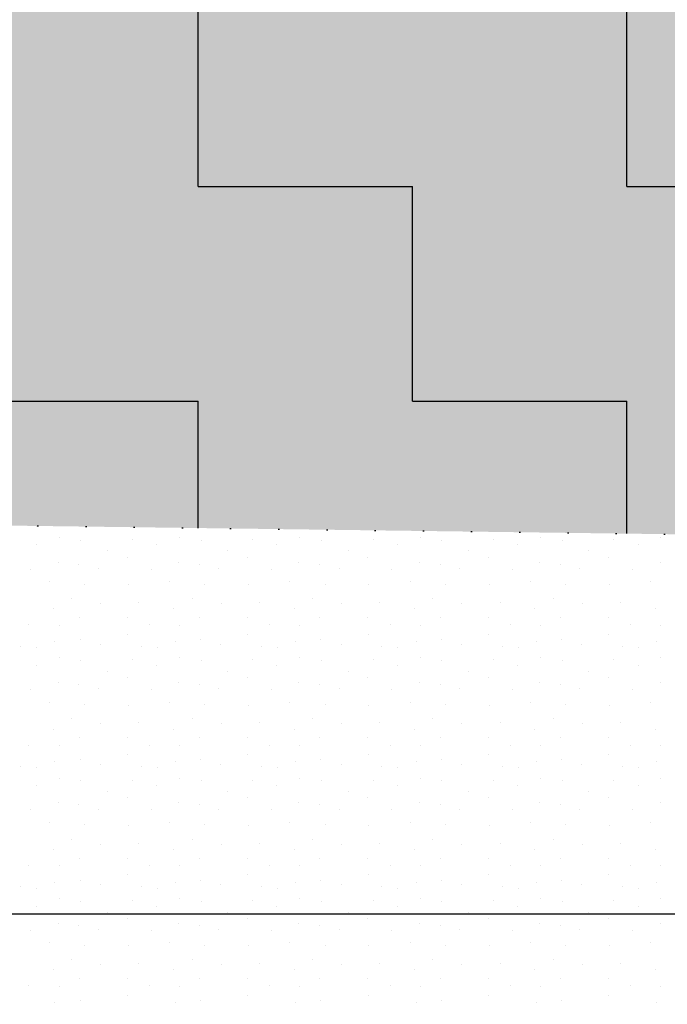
# Model space of a CAD drawing. Header units: millimetres. Extents: x -211955 to 157391, y -241491 to 94238.
# Tile 58 of 138: x 1841 to 2918, y -65483 to -63847. Entities that reach past the tile are written whole.
import ezdxf

# ---------------------------------------------------------------- set-up
doc = ezdxf.new("R2010")
doc.units = ezdxf.units.MM
doc.header["$PDMODE"] = 65
doc.linetypes.add('Teckovana 0.5x_2', pattern=[80, 0, -80])
for name, color, linetype, lineweight in [('XR$1$PODKLAD_1', 7, 'Continuous', 25), ('XR$3$SITUACE - BOURÁNÍ_1', 7, 'Continuous', 25), ('XR$4$SITUACE - BOURÁNÍ - KOTY_1', 7, 'Continuous', 25)]:
    doc.layers.add(name, color=color, linetype=linetype, lineweight=lineweight)
doc.styles.add('ARIALNARROW', font='ARIALN.TTF')
doc.dimstyles.new('DIMSTYLE_4', dxfattribs={"dimtxt": 250, "dimasz": 300, "dimexe": 0, "dimexo": 0, "dimgap": 125, "dimtad": 2, "dimlfac": 0.001, "dimrnd": 0.05, "dimzin": 4, "dimdsep": 46, "dimtxsty": 'ARIALNARROW', "dimblk1": 'ALL_ML_STRICH', "dimblk2": 'ALL_ML_STRICH', "dimsah": 1, "dimcen": 0, "dimclrd": 6, "dimclre": 6, "dimclrt": 6, "dimadec": 0, "dimazin": 0, "dimtfac": 1, "dimtdec": 0, "dimtix": 1, "dimtmove": 2, "dimatfit": 3, "dimfxl": 0, "dimtzin": 0, "dimlwd": 0, "dimlwe": 18, "dimarcsym": 0})

# ---------------------------------------------------------------- blocks, each defined once
blk = doc.blocks.new('VZOR_0')
at = {"layer": 'XR$3$SITUACE - BOURÁNÍ_1', "color": 204, "linetype": 'Continuous', "lineweight": 13}
for p, q in [((1869.8, -64690), (1869.8, -64690)), ((1907, -64707), (1907, -64707)), ((1942.8, -64711.8), (1942.8, -64711.8)), ((2028.8, -64710.4), (2028.8, -64710.4)), ((2107, -64707), (2107, -64707)), ((2142.8, -64711.8), (2142.8, -64711.8)), ((2228.8, -64710.4), (2228.8, -64710.4)), ((2307, -64707), (2307, -64707)), ((2342.8, -64711.8), (2342.8, -64711.8)), ((2428.8, -64710.4), (2428.8, -64710.4)), ((2507, -64707), (2507, -64707)), ((2542.8, -64711.8), (2542.8, -64711.8)), ((2628.8, -64710.4), (2628.8, -64710.4)), ((2707, -64707), (2707, -64707)), ((2742.8, -64711.8), (2742.8, -64711.8)), ((2828.8, -64710.4), (2828.8, -64710.4)), ((2907, -64707), (2907, -64707)), ((1868.8, -64719.8), (1868.8, -64719.8)), ((1987, -64729.6), (1987, -64729.6)), ((2068.8, -64719.8), (2068.8, -64719.8)), ((2187, -64729.6), (2187, -64729.6)), ((2268.8, -64719.8), (2268.8, -64719.8)), ((2387, -64729.6), (2387, -64729.6)), ((2468.8, -64719.8), (2468.8, -64719.8)), ((2587, -64729.6), (2587, -64729.6)), ((2668.8, -64719.8), (2668.8, -64719.8)), ((2787, -64729.6), (2787, -64729.6)), ((2868.8, -64719.8), (2868.8, -64719.8)), ((2020, -64740), (2020, -64740)), ((2220, -64740), (2220, -64740)), ((2420, -64740), (2420, -64740)), ((2620, -64740), (2620, -64740)), ((2820, -64740), (2820, -64740)), ((1860, -64760), (1860, -64760)), ((1905.4, -64748.4), (1905.4, -64748.4)), ((1939.8, -64751.8), (1939.8, -64751.8)), ((1972, -64758.6), (1972, -64758.6)), ((2060, -64760), (2060, -64760)), ((2105.4, -64748.4), (2105.4, -64748.4)), ((2139.8, -64751.8), (2139.8, -64751.8)), ((2172, -64758.6), (2172, -64758.6)), ((2260, -64760), (2260, -64760)), ((2305.4, -64748.4), (2305.4, -64748.4)), ((2339.8, -64751.8), (2339.8, -64751.8)), ((2372, -64758.6), (2372, -64758.6)), ((2460, -64760), (2460, -64760)), ((2505.4, -64748.4), (2505.4, -64748.4)), ((2539.8, -64751.8), (2539.8, -64751.8)), ((2572, -64758.6), (2572, -64758.6)), ((2660, -64760), (2660, -64760)), ((2705.4, -64748.4), (2705.4, -64748.4)), ((2739.8, -64751.8), (2739.8, -64751.8)), ((2772, -64758.6), (2772, -64758.6)), ((2860, -64760), (2860, -64760)), ((2905.4, -64748.4), (2905.4, -64748.4)), ((1890.2, -64780.8), (1890.2, -64780.8)), ((1948.8, -64784.8), (1948.8, -64784.8)), ((2021.8, -64786), (2021.8, -64786)), ((2090.2, -64780.8), (2090.2, -64780.8)), ((2148.8, -64784.8), (2148.8, -64784.8)), ((2221.8, -64786), (2221.8, -64786)), ((2290.2, -64780.8), (2290.2, -64780.8)), ((2348.8, -64784.8), (2348.8, -64784.8)), ((2421.8, -64786), (2421.8, -64786)), ((2490.2, -64780.8), (2490.2, -64780.8)), ((2548.8, -64784.8), (2548.8, -64784.8)), ((2621.8, -64786), (2621.8, -64786)), ((2690.2, -64780.8), (2690.2, -64780.8)), ((2748.8, -64784.8), (2748.8, -64784.8)), ((2821.8, -64786), (2821.8, -64786)), ((2890.2, -64780.8), (2890.2, -64780.8)), ((1928, -64808.4), (1928, -64808.4)), ((2128, -64808.4), (2128, -64808.4)), ((2328, -64808.4), (2328, -64808.4)), ((2528, -64808.4), (2528, -64808.4)), ((2728, -64808.4), (2728, -64808.4)), ((1897.4, -64825.8), (1897.4, -64825.8)), ((1976.2, -64817.2), (1976.2, -64817.2)), ((2039.6, -64815.6), (2039.6, -64815.6)), ((2097.4, -64825.8), (2097.4, -64825.8)), ((2176.2, -64817.2), (2176.2, -64817.2)), ((2239.6, -64815.6), (2239.6, -64815.6)), ((2297.4, -64825.8), (2297.4, -64825.8)), ((2376.2, -64817.2), (2376.2, -64817.2)), ((2439.6, -64815.6), (2439.6, -64815.6)), ((2497.4, -64825.8), (2497.4, -64825.8)), ((2576.2, -64817.2), (2576.2, -64817.2)), ((2639.6, -64815.6), (2639.6, -64815.6)), ((2697.4, -64825.8), (2697.4, -64825.8)), ((2776.2, -64817.2), (2776.2, -64817.2)), ((2839.6, -64815.6), (2839.6, -64815.6)), ((2897.4, -64825.8), (2897.4, -64825.8)), ((1940, -64840), (1940, -64840)), ((2020, -64840), (2020, -64840)), ((2140, -64840), (2140, -64840)), ((2220, -64840), (2220, -64840)), ((2340, -64840), (2340, -64840)), ((2420, -64840), (2420, -64840)), ((2540, -64840), (2540, -64840)), ((2620, -64840), (2620, -64840)), ((2740, -64840), (2740, -64840)), ((2820, -64840), (2820, -64840)), ((1856.8, -64852.4), (1856.8, -64852.4)), ((1906.8, -64853), (1906.8, -64853)), ((2056.8, -64852.4), (2056.8, -64852.4)), ((2106.8, -64853), (2106.8, -64853)), ((2256.8, -64852.4), (2256.8, -64852.4)), ((2306.8, -64853), (2306.8, -64853)), ((2456.8, -64852.4), (2456.8, -64852.4)), ((2506.8, -64853), (2506.8, -64853)), ((2656.8, -64852.4), (2656.8, -64852.4)), ((2706.8, -64853), (2706.8, -64853)), ((2856.8, -64852.4), (2856.8, -64852.4)), ((2906.8, -64853), (2906.8, -64853)), ((1941.8, -64876.4), (1941.8, -64876.4)), ((2020.6, -64868), (2020.6, -64868)), ((2141.8, -64876.4), (2141.8, -64876.4)), ((2220.6, -64868), (2220.6, -64868)), ((2341.8, -64876.4), (2341.8, -64876.4)), ((2420.6, -64868), (2420.6, -64868)), ((2541.8, -64876.4), (2541.8, -64876.4)), ((2620.6, -64868), (2620.6, -64868)), ((2741.8, -64876.4), (2741.8, -64876.4)), ((2820.6, -64868), (2820.6, -64868)), ((1843.4, -64887.8), (1843.4, -64887.8)), ((1869.8, -64890), (1869.8, -64890)), ((1900, -64880), (1900, -64880)), ((1975.4, -64884.6), (1975.4, -64884.6)), ((2043.4, -64887.8), (2043.4, -64887.8)), ((2069.8, -64890), (2069.8, -64890)), ((2100, -64880), (2100, -64880)), ((2175.4, -64884.6), (2175.4, -64884.6)), ((2243.4, -64887.8), (2243.4, -64887.8)), ((2269.8, -64890), (2269.8, -64890)), ((2300, -64880), (2300, -64880)), ((2375.4, -64884.6), (2375.4, -64884.6)), ((2443.4, -64887.8), (2443.4, -64887.8)), ((2469.8, -64890), (2469.8, -64890)), ((2500, -64880), (2500, -64880)), ((2575.4, -64884.6), (2575.4, -64884.6)), ((2643.4, -64887.8), (2643.4, -64887.8)), ((2669.8, -64890), (2669.8, -64890)), ((2700, -64880), (2700, -64880)), ((2775.4, -64884.6), (2775.4, -64884.6)), ((2843.4, -64887.8), (2843.4, -64887.8)), ((2869.8, -64890), (2869.8, -64890)), ((2900, -64880), (2900, -64880)), ((1907, -64907), (1907, -64907)), ((2107, -64907), (2107, -64907)), ((2307, -64907), (2307, -64907)), ((2507, -64907), (2507, -64907)), ((2707, -64907), (2707, -64907)), ((2907, -64907), (2907, -64907)), ((1868.8, -64919.8), (1868.8, -64919.8)), ((1942.8, -64911.8), (1942.8, -64911.8)), ((2028.8, -64910.4), (2028.8, -64910.4)), ((2068.8, -64919.8), (2068.8, -64919.8)), ((2142.8, -64911.8), (2142.8, -64911.8)), ((2228.8, -64910.4), (2228.8, -64910.4)), ((2268.8, -64919.8), (2268.8, -64919.8)), ((2342.8, -64911.8), (2342.8, -64911.8)), ((2428.8, -64910.4), (2428.8, -64910.4)), ((2468.8, -64919.8), (2468.8, -64919.8)), ((2542.8, -64911.8), (2542.8, -64911.8)), ((2628.8, -64910.4), (2628.8, -64910.4)), ((2668.8, -64919.8), (2668.8, -64919.8)), ((2742.8, -64911.8), (2742.8, -64911.8)), ((2828.8, -64910.4), (2828.8, -64910.4)), ((2868.8, -64919.8), (2868.8, -64919.8)), ((1987, -64929.6), (1987, -64929.6)), ((2020, -64940), (2020, -64940)), ((2187, -64929.6), (2187, -64929.6)), ((2220, -64940), (2220, -64940)), ((2387, -64929.6), (2387, -64929.6)), ((2420, -64940), (2420, -64940)), ((2587, -64929.6), (2587, -64929.6)), ((2620, -64940), (2620, -64940)), ((2787, -64929.6), (2787, -64929.6)), ((2820, -64940), (2820, -64940)), ((1905.4, -64948.4), (1905.4, -64948.4)), ((1939.8, -64951.8), (1939.8, -64951.8)), ((1972, -64958.6), (1972, -64958.6)), ((2105.4, -64948.4), (2105.4, -64948.4)), ((2139.8, -64951.8), (2139.8, -64951.8)), ((2172, -64958.6), (2172, -64958.6)), ((2305.4, -64948.4), (2305.4, -64948.4)), ((2339.8, -64951.8), (2339.8, -64951.8)), ((2372, -64958.6), (2372, -64958.6)), ((2505.4, -64948.4), (2505.4, -64948.4)), ((2539.8, -64951.8), (2539.8, -64951.8)), ((2572, -64958.6), (2572, -64958.6)), ((2705.4, -64948.4), (2705.4, -64948.4)), ((2739.8, -64951.8), (2739.8, -64951.8)), ((2772, -64958.6), (2772, -64958.6)), ((2905.4, -64948.4), (2905.4, -64948.4)), ((1860, -64960), (1860, -64960)), ((2060, -64960), (2060, -64960)), ((2260, -64960), (2260, -64960)), ((2460, -64960), (2460, -64960)), ((2660, -64960), (2660, -64960)), ((2860, -64960), (2860, -64960)), ((1890.2, -64980.8), (1890.2, -64980.8)), ((1948.8, -64984.8), (1948.8, -64984.8)), ((2021.8, -64986), (2021.8, -64986)), ((2090.2, -64980.8), (2090.2, -64980.8)), ((2148.8, -64984.8), (2148.8, -64984.8)), ((2221.8, -64986), (2221.8, -64986)), ((2290.2, -64980.8), (2290.2, -64980.8)), ((2348.8, -64984.8), (2348.8, -64984.8)), ((2421.8, -64986), (2421.8, -64986)), ((2490.2, -64980.8), (2490.2, -64980.8)), ((2548.8, -64984.8), (2548.8, -64984.8)), ((2621.8, -64986), (2621.8, -64986)), ((2690.2, -64980.8), (2690.2, -64980.8)), ((2748.8, -64984.8), (2748.8, -64984.8)), ((2821.8, -64986), (2821.8, -64986)), ((2890.2, -64980.8), (2890.2, -64980.8)), ((1928, -65008.4), (1928, -65008.4)), ((1976.2, -65017.2), (1976.2, -65017.2)), ((2039.6, -65015.6), (2039.6, -65015.6)), ((2128, -65008.4), (2128, -65008.4)), ((2176.2, -65017.2), (2176.2, -65017.2)), ((2239.6, -65015.6), (2239.6, -65015.6)), ((2328, -65008.4), (2328, -65008.4)), ((2376.2, -65017.2), (2376.2, -65017.2)), ((2439.6, -65015.6), (2439.6, -65015.6)), ((2528, -65008.4), (2528, -65008.4)), ((2576.2, -65017.2), (2576.2, -65017.2)), ((2639.6, -65015.6), (2639.6, -65015.6)), ((2728, -65008.4), (2728, -65008.4)), ((2776.2, -65017.2), (2776.2, -65017.2)), ((2839.6, -65015.6), (2839.6, -65015.6)), ((1897.4, -65025.8), (1897.4, -65025.8)), ((1940, -65040), (1940, -65040)), ((2020, -65040), (2020, -65040)), ((2097.4, -65025.8), (2097.4, -65025.8)), ((2140, -65040), (2140, -65040)), ((2220, -65040), (2220, -65040)), ((2297.4, -65025.8), (2297.4, -65025.8)), ((2340, -65040), (2340, -65040)), ((2420, -65040), (2420, -65040)), ((2497.4, -65025.8), (2497.4, -65025.8)), ((2540, -65040), (2540, -65040)), ((2620, -65040), (2620, -65040)), ((2697.4, -65025.8), (2697.4, -65025.8)), ((2740, -65040), (2740, -65040)), ((2820, -65040), (2820, -65040)), ((2897.4, -65025.8), (2897.4, -65025.8)), ((1856.8, -65052.4), (1856.8, -65052.4)), ((1906.8, -65053), (1906.8, -65053)), ((2056.8, -65052.4), (2056.8, -65052.4)), ((2106.8, -65053), (2106.8, -65053)), ((2256.8, -65052.4), (2256.8, -65052.4)), ((2306.8, -65053), (2306.8, -65053)), ((2456.8, -65052.4), (2456.8, -65052.4)), ((2506.8, -65053), (2506.8, -65053)), ((2656.8, -65052.4), (2656.8, -65052.4)), ((2706.8, -65053), (2706.8, -65053)), ((2856.8, -65052.4), (2856.8, -65052.4)), ((2906.8, -65053), (2906.8, -65053)), ((2020.6, -65068), (2020.6, -65068)), ((2220.6, -65068), (2220.6, -65068)), ((2420.6, -65068), (2420.6, -65068)), ((2620.6, -65068), (2620.6, -65068)), ((2820.6, -65068), (2820.6, -65068)), ((1843.4, -65087.8), (1843.4, -65087.8)), ((1900, -65080), (1900, -65080)), ((1941.8, -65076.4), (1941.8, -65076.4)), ((1975.4, -65084.6), (1975.4, -65084.6)), ((2043.4, -65087.8), (2043.4, -65087.8)), ((2100, -65080), (2100, -65080)), ((2141.8, -65076.4), (2141.8, -65076.4)), ((2175.4, -65084.6), (2175.4, -65084.6)), ((2243.4, -65087.8), (2243.4, -65087.8)), ((2300, -65080), (2300, -65080)), ((2341.8, -65076.4), (2341.8, -65076.4)), ((2375.4, -65084.6), (2375.4, -65084.6)), ((2443.4, -65087.8), (2443.4, -65087.8)), ((2500, -65080), (2500, -65080)), ((2541.8, -65076.4), (2541.8, -65076.4)), ((2575.4, -65084.6), (2575.4, -65084.6)), ((2643.4, -65087.8), (2643.4, -65087.8)), ((2700, -65080), (2700, -65080)), ((2741.8, -65076.4), (2741.8, -65076.4)), ((2775.4, -65084.6), (2775.4, -65084.6)), ((2843.4, -65087.8), (2843.4, -65087.8)), ((2900, -65080), (2900, -65080)), ((1869.8, -65090), (1869.8, -65090)), ((2069.8, -65090), (2069.8, -65090)), ((2269.8, -65090), (2269.8, -65090)), ((2469.8, -65090), (2469.8, -65090)), ((2669.8, -65090), (2669.8, -65090)), ((2869.8, -65090), (2869.8, -65090)), ((1868.8, -65119.8), (1868.8, -65119.8)), ((1907, -65107), (1907, -65107)), ((1942.8, -65111.8), (1942.8, -65111.8)), ((2028.8, -65110.4), (2028.8, -65110.4)), ((2068.8, -65119.8), (2068.8, -65119.8)), ((2107, -65107), (2107, -65107)), ((2142.8, -65111.8), (2142.8, -65111.8)), ((2228.8, -65110.4), (2228.8, -65110.4)), ((2268.8, -65119.8), (2268.8, -65119.8)), ((2307, -65107), (2307, -65107)), ((2342.8, -65111.8), (2342.8, -65111.8)), ((2428.8, -65110.4), (2428.8, -65110.4)), ((2468.8, -65119.8), (2468.8, -65119.8)), ((2507, -65107), (2507, -65107)), ((2542.8, -65111.8), (2542.8, -65111.8)), ((2628.8, -65110.4), (2628.8, -65110.4)), ((2668.8, -65119.8), (2668.8, -65119.8)), ((2707, -65107), (2707, -65107)), ((2742.8, -65111.8), (2742.8, -65111.8)), ((2828.8, -65110.4), (2828.8, -65110.4)), ((2868.8, -65119.8), (2868.8, -65119.8)), ((2907, -65107), (2907, -65107)), ((1987, -65129.6), (1987, -65129.6)), ((2187, -65129.6), (2187, -65129.6)), ((2387, -65129.6), (2387, -65129.6)), ((2587, -65129.6), (2587, -65129.6)), ((2787, -65129.6), (2787, -65129.6)), ((1905.4, -65148.4), (1905.4, -65148.4)), ((1939.8, -65151.8), (1939.8, -65151.8)), ((2020, -65140), (2020, -65140)), ((2105.4, -65148.4), (2105.4, -65148.4)), ((2139.8, -65151.8), (2139.8, -65151.8)), ((2220, -65140), (2220, -65140)), ((2305.4, -65148.4), (2305.4, -65148.4)), ((2339.8, -65151.8), (2339.8, -65151.8)), ((2420, -65140), (2420, -65140)), ((2505.4, -65148.4), (2505.4, -65148.4)), ((2539.8, -65151.8), (2539.8, -65151.8)), ((2620, -65140), (2620, -65140)), ((2705.4, -65148.4), (2705.4, -65148.4)), ((2739.8, -65151.8), (2739.8, -65151.8)), ((2820, -65140), (2820, -65140)), ((2905.4, -65148.4), (2905.4, -65148.4)), ((1860, -65160), (1860, -65160)), ((1972, -65158.6), (1972, -65158.6)), ((2060, -65160), (2060, -65160)), ((2172, -65158.6), (2172, -65158.6)), ((2260, -65160), (2260, -65160)), ((2372, -65158.6), (2372, -65158.6)), ((2460, -65160), (2460, -65160)), ((2572, -65158.6), (2572, -65158.6)), ((2660, -65160), (2660, -65160)), ((2772, -65158.6), (2772, -65158.6)), ((2860, -65160), (2860, -65160)), ((1890.2, -65180.8), (1890.2, -65180.8)), ((1948.8, -65184.8), (1948.8, -65184.8)), ((2021.8, -65186), (2021.8, -65186)), ((2090.2, -65180.8), (2090.2, -65180.8)), ((2148.8, -65184.8), (2148.8, -65184.8)), ((2221.8, -65186), (2221.8, -65186)), ((2290.2, -65180.8), (2290.2, -65180.8)), ((2348.8, -65184.8), (2348.8, -65184.8)), ((2421.8, -65186), (2421.8, -65186)), ((2490.2, -65180.8), (2490.2, -65180.8)), ((2548.8, -65184.8), (2548.8, -65184.8)), ((2621.8, -65186), (2621.8, -65186)), ((2690.2, -65180.8), (2690.2, -65180.8)), ((2748.8, -65184.8), (2748.8, -65184.8)), ((2821.8, -65186), (2821.8, -65186)), ((2890.2, -65180.8), (2890.2, -65180.8)), ((1928, -65208.4), (1928, -65208.4)), ((1976.2, -65217.2), (1976.2, -65217.2)), ((2039.6, -65215.6), (2039.6, -65215.6)), ((2128, -65208.4), (2128, -65208.4)), ((2176.2, -65217.2), (2176.2, -65217.2)), ((2239.6, -65215.6), (2239.6, -65215.6)), ((2328, -65208.4), (2328, -65208.4)), ((2376.2, -65217.2), (2376.2, -65217.2)), ((2439.6, -65215.6), (2439.6, -65215.6)), ((2528, -65208.4), (2528, -65208.4)), ((2576.2, -65217.2), (2576.2, -65217.2)), ((2639.6, -65215.6), (2639.6, -65215.6)), ((2728, -65208.4), (2728, -65208.4)), ((2776.2, -65217.2), (2776.2, -65217.2)), ((2839.6, -65215.6), (2839.6, -65215.6)), ((1897.4, -65225.8), (1897.4, -65225.8)), ((2097.4, -65225.8), (2097.4, -65225.8)), ((2297.4, -65225.8), (2297.4, -65225.8)), ((2497.4, -65225.8), (2497.4, -65225.8)), ((2697.4, -65225.8), (2697.4, -65225.8)), ((2897.4, -65225.8), (2897.4, -65225.8)), ((1856.8, -65252.4), (1856.8, -65252.4)), ((1906.8, -65253), (1906.8, -65253)), ((1940, -65240), (1940, -65240)), ((2020, -65240), (2020, -65240)), ((2056.8, -65252.4), (2056.8, -65252.4)), ((2106.8, -65253), (2106.8, -65253)), ((2140, -65240), (2140, -65240)), ((2220, -65240), (2220, -65240)), ((2256.8, -65252.4), (2256.8, -65252.4)), ((2306.8, -65253), (2306.8, -65253)), ((2340, -65240), (2340, -65240)), ((2420, -65240), (2420, -65240)), ((2456.8, -65252.4), (2456.8, -65252.4)), ((2506.8, -65253), (2506.8, -65253)), ((2540, -65240), (2540, -65240)), ((2620, -65240), (2620, -65240)), ((2656.8, -65252.4), (2656.8, -65252.4)), ((2706.8, -65253), (2706.8, -65253)), ((2740, -65240), (2740, -65240)), ((2820, -65240), (2820, -65240)), ((2856.8, -65252.4), (2856.8, -65252.4)), ((2906.8, -65253), (2906.8, -65253)), ((2020.6, -65268), (2020.6, -65268)), ((2220.6, -65268), (2220.6, -65268)), ((2420.6, -65268), (2420.6, -65268)), ((2620.6, -65268), (2620.6, -65268)), ((2820.6, -65268), (2820.6, -65268)), ((1900, -65280), (1900, -65280)), ((1941.8, -65276.4), (1941.8, -65276.4)), ((1975.4, -65284.6), (1975.4, -65284.6)), ((2100, -65280), (2100, -65280)), ((2141.8, -65276.4), (2141.8, -65276.4)), ((2175.4, -65284.6), (2175.4, -65284.6)), ((2300, -65280), (2300, -65280)), ((2341.8, -65276.4), (2341.8, -65276.4)), ((2375.4, -65284.6), (2375.4, -65284.6)), ((2500, -65280), (2500, -65280)), ((2541.8, -65276.4), (2541.8, -65276.4)), ((2575.4, -65284.6), (2575.4, -65284.6)), ((2700, -65280), (2700, -65280)), ((2741.8, -65276.4), (2741.8, -65276.4)), ((2775.4, -65284.6), (2775.4, -65284.6)), ((2900, -65280), (2900, -65280)), ((1843.4, -65287.8), (1843.4, -65287.8)), ((1869.8, -65290), (1869.8, -65290)), ((2043.4, -65287.8), (2043.4, -65287.8)), ((2069.8, -65290), (2069.8, -65290)), ((2243.4, -65287.8), (2243.4, -65287.8)), ((2269.8, -65290), (2269.8, -65290)), ((2443.4, -65287.8), (2443.4, -65287.8)), ((2469.8, -65290), (2469.8, -65290)), ((2643.4, -65287.8), (2643.4, -65287.8)), ((2669.8, -65290), (2669.8, -65290)), ((2843.4, -65287.8), (2843.4, -65287.8)), ((2869.8, -65290), (2869.8, -65290)), ((1907, -65307), (1907, -65307)), ((1942.8, -65311.8), (1942.8, -65311.8)), ((2028.8, -65310.4), (2028.8, -65310.4)), ((2107, -65307), (2107, -65307)), ((2142.8, -65311.8), (2142.8, -65311.8)), ((2228.8, -65310.4), (2228.8, -65310.4)), ((2307, -65307), (2307, -65307)), ((2342.8, -65311.8), (2342.8, -65311.8)), ((2428.8, -65310.4), (2428.8, -65310.4)), ((2507, -65307), (2507, -65307)), ((2542.8, -65311.8), (2542.8, -65311.8)), ((2628.8, -65310.4), (2628.8, -65310.4)), ((2707, -65307), (2707, -65307)), ((2742.8, -65311.8), (2742.8, -65311.8)), ((2828.8, -65310.4), (2828.8, -65310.4)), ((2907, -65307), (2907, -65307)), ((1868.8, -65319.8), (1868.8, -65319.8)), ((1987, -65329.6), (1987, -65329.6)), ((2068.8, -65319.8), (2068.8, -65319.8)), ((2187, -65329.6), (2187, -65329.6)), ((2268.8, -65319.8), (2268.8, -65319.8)), ((2387, -65329.6), (2387, -65329.6)), ((2468.8, -65319.8), (2468.8, -65319.8)), ((2587, -65329.6), (2587, -65329.6)), ((2668.8, -65319.8), (2668.8, -65319.8)), ((2787, -65329.6), (2787, -65329.6)), ((2868.8, -65319.8), (2868.8, -65319.8)), ((1905.4, -65348.4), (1905.4, -65348.4)), ((2020, -65340), (2020, -65340)), ((2105.4, -65348.4), (2105.4, -65348.4)), ((2220, -65340), (2220, -65340)), ((2305.4, -65348.4), (2305.4, -65348.4)), ((2420, -65340), (2420, -65340)), ((2505.4, -65348.4), (2505.4, -65348.4)), ((2620, -65340), (2620, -65340)), ((2705.4, -65348.4), (2705.4, -65348.4)), ((2820, -65340), (2820, -65340)), ((2905.4, -65348.4), (2905.4, -65348.4)), ((1860, -65360), (1860, -65360)), ((1939.8, -65351.8), (1939.8, -65351.8)), ((1972, -65358.6), (1972, -65358.6)), ((2060, -65360), (2060, -65360)), ((2139.8, -65351.8), (2139.8, -65351.8)), ((2172, -65358.6), (2172, -65358.6)), ((2260, -65360), (2260, -65360)), ((2339.8, -65351.8), (2339.8, -65351.8)), ((2372, -65358.6), (2372, -65358.6)), ((2460, -65360), (2460, -65360)), ((2539.8, -65351.8), (2539.8, -65351.8)), ((2572, -65358.6), (2572, -65358.6)), ((2660, -65360), (2660, -65360)), ((2739.8, -65351.8), (2739.8, -65351.8)), ((2772, -65358.6), (2772, -65358.6)), ((2860, -65360), (2860, -65360)), ((1890.2, -65380.8), (1890.2, -65380.8)), ((2090.2, -65380.8), (2090.2, -65380.8)), ((2290.2, -65380.8), (2290.2, -65380.8)), ((2490.2, -65380.8), (2490.2, -65380.8)), ((2690.2, -65380.8), (2690.2, -65380.8)), ((2890.2, -65380.8), (2890.2, -65380.8)), ((1948.8, -65384.8), (1948.8, -65384.8)), ((2021.8, -65386), (2021.8, -65386)), ((2148.8, -65384.8), (2148.8, -65384.8)), ((2221.8, -65386), (2221.8, -65386)), ((2348.8, -65384.8), (2348.8, -65384.8)), ((2421.8, -65386), (2421.8, -65386)), ((2548.8, -65384.8), (2548.8, -65384.8)), ((2621.8, -65386), (2621.8, -65386)), ((2748.8, -65384.8), (2748.8, -65384.8)), ((2821.8, -65386), (2821.8, -65386)), ((1928, -65408.4), (1928, -65408.4)), ((2039.6, -65415.6), (2039.6, -65415.6)), ((2128, -65408.4), (2128, -65408.4)), ((2239.6, -65415.6), (2239.6, -65415.6)), ((2328, -65408.4), (2328, -65408.4)), ((2439.6, -65415.6), (2439.6, -65415.6)), ((2528, -65408.4), (2528, -65408.4)), ((2639.6, -65415.6), (2639.6, -65415.6)), ((2728, -65408.4), (2728, -65408.4)), ((2839.6, -65415.6), (2839.6, -65415.6)), ((1897.4, -65425.8), (1897.4, -65425.8)), ((1976.2, -65417.2), (1976.2, -65417.2)), ((2097.4, -65425.8), (2097.4, -65425.8)), ((2176.2, -65417.2), (2176.2, -65417.2)), ((2297.4, -65425.8), (2297.4, -65425.8)), ((2376.2, -65417.2), (2376.2, -65417.2)), ((2497.4, -65425.8), (2497.4, -65425.8)), ((2576.2, -65417.2), (2576.2, -65417.2)), ((2697.4, -65425.8), (2697.4, -65425.8)), ((2776.2, -65417.2), (2776.2, -65417.2)), ((2897.4, -65425.8), (2897.4, -65425.8)), ((1940, -65440), (1940, -65440)), ((2020, -65440), (2020, -65440)), ((2140, -65440), (2140, -65440)), ((2220, -65440), (2220, -65440)), ((2340, -65440), (2340, -65440)), ((2420, -65440), (2420, -65440)), ((2540, -65440), (2540, -65440)), ((2620, -65440), (2620, -65440)), ((2740, -65440), (2740, -65440)), ((2820, -65440), (2820, -65440)), ((1856.8, -65452.4), (1856.8, -65452.4)), ((1906.8, -65453), (1906.8, -65453)), ((2056.8, -65452.4), (2056.8, -65452.4)), ((2106.8, -65453), (2106.8, -65453)), ((2256.8, -65452.4), (2256.8, -65452.4)), ((2306.8, -65453), (2306.8, -65453)), ((2456.8, -65452.4), (2456.8, -65452.4)), ((2506.8, -65453), (2506.8, -65453)), ((2656.8, -65452.4), (2656.8, -65452.4)), ((2706.8, -65453), (2706.8, -65453)), ((2856.8, -65452.4), (2856.8, -65452.4)), ((2906.8, -65453), (2906.8, -65453)), ((1900, -65480), (1900, -65480)), ((1941.8, -65476.4), (1941.8, -65476.4)), ((2020.6, -65468), (2020.6, -65468)), ((2100, -65480), (2100, -65480)), ((2141.8, -65476.4), (2141.8, -65476.4)), ((2220.6, -65468), (2220.6, -65468)), ((2300, -65480), (2300, -65480)), ((2341.8, -65476.4), (2341.8, -65476.4)), ((2420.6, -65468), (2420.6, -65468)), ((2500, -65480), (2500, -65480)), ((2541.8, -65476.4), (2541.8, -65476.4)), ((2620.6, -65468), (2620.6, -65468)), ((2700, -65480), (2700, -65480)), ((2741.8, -65476.4), (2741.8, -65476.4)), ((2820.6, -65468), (2820.6, -65468)), ((2900, -65480), (2900, -65480))]:
    blk.add_line(p, q, dxfattribs=at)
blk = doc.blocks.new('ALL_ML_STRICH')
at = {"color": 0, "linetype": 'ByBlock', "lineweight": -2}
for p, q in [((0, -0.5), (0, 0.5)), ((-0.3, -0.3), (0.3, 0.3)), ((-1, 0), (0.5, 0))]:
    blk.add_line(p, q, dxfattribs=at)
blk = doc.blocks.new('*D61')
at = {"layer": 'DEFPOINTS', "color": 6, "linetype": 'Continuous', "lineweight": 18}
for p in [(-771.6, -64653.9), (7263.3, -64758.5), (-771.6, -65332.8)]:
    blk.add_point(p, dxfattribs=at)
at = {"layer": 'XR$4$SITUACE - BOURÁNÍ - KOTY_1', "color": 6, "linetype": 'Continuous', "lineweight": -2}
for p, q in [((-771.6, -64983.1), (-771.6, -65332.8)), ((-771.6, -65332.8), (7263.3, -65332.8)), ((7263.3, -65332.8), (7263.3, -65332.8))]:
    blk.add_line(p, q, dxfattribs=at)
at = {"layer": 'XR$4$SITUACE - BOURÁNÍ - KOTY_1', "color": 6, "linetype": 'Continuous', "lineweight": 18, "xscale": 300, "yscale": 300, "zscale": 300, "rotation": 180}
blk.add_blockref('ALL_ML_STRICH', (-771.6, -65332.8), dxfattribs=at)
at = {"layer": 'XR$4$SITUACE - BOURÁNÍ - KOTY_1', "color": 6, "linetype": 'Continuous', "lineweight": 18, "xscale": 300, "yscale": 300, "zscale": 300}
blk.add_blockref('ALL_ML_STRICH', (7263.3, -65332.8), dxfattribs=at)
at = {"layer": 'XR$4$SITUACE - BOURÁNÍ - KOTY_1', "color": 6, "linetype": 'Continuous', "lineweight": 18, "insert": (3289.9, -65107.8), "char_height": 250, "width": 811.429, "attachment_point": 5, "style": 'ARIALNARROW'}
blk.add_mtext('\\W0.81;\\A1;{8.05}', dxfattribs=at)

msp = doc.modelspace()

# ---------------------------------------------------------------- hatches: boundary and pattern name
at = {"layer": 'XR$3$SITUACE - BOURÁNÍ_1', "linetype": 'Continuous', "lineweight": 25}
msp.add_hatch(color=254, dxfattribs=at).paths.add_polyline_path([(7295.185, -62367.041), (7330.211, -59695.399), (6922.017, -59681.339), (6922.017, -59773.892), (3797.017, -59773.892), (3797.017, -60873.892), (2007.017, -60873.892), (2007.017, -59773.892), (-652.983, -59773.892), (-652.983, -62653.892), (-11382.983, -62653.892), (-11382.983, -62049.582), (-16701.047, -61580.486), (-12807.211, -63746.414), (-765.665, -63663.495), (-771.576, -64653.932), (7263.345, -64758.523)], flags=0)
h = msp.add_hatch(dxfattribs=at)
h.set_pattern_fill('VZOR', scale=356.25, style=0, pattern_type=2)
h.set_pattern_definition([(0, (712.5, 712.5), (356.25, 356.25), [356.25, -356.25]), (90, (712.5, 712.5), (-356.25, 356.25), [356.25, -356.25])])
h.paths.add_polyline_path([(7295.185, -62367.041), (7330.211, -59695.399), (6922.017, -59681.339), (6922.017, -59773.892), (3797.017, -59773.892), (3797.017, -60873.892), (2007.017, -60873.892), (2007.017, -59773.892), (-652.983, -59773.892), (-652.983, -62653.892), (-11382.983, -62653.892), (-11382.983, -62049.582), (-16701.047, -61580.486), (-12807.211, -63746.414), (-765.665, -63663.495), (-771.576, -64653.932), (7263.345, -64758.523)], flags=0)

# ---------------------------------------------------------------- linework, layer by layer
at = {"layer": 'XR$1$PODKLAD_1', "color": 7, "linetype": 'Teckovana 0.5x_2', "lineweight": 25}
msp.add_line((-771.576, -64653.932), (7263.345, -64758.523), dxfattribs=at)

# ---------------------------------------------------------------- block references
at = {"layer": 'XR$3$SITUACE - BOURÁNÍ_1', "color": 204, "linetype": 'Continuous', "lineweight": 13}
msp.add_blockref('VZOR_0', (0, 0), dxfattribs=at)

# ---------------------------------------------------------------- dimensions: what is measured, and where the dimension line sits
at = {"layer": 'XR$4$SITUACE - BOURÁNÍ - KOTY_1', "color": 6, "linetype": 'Continuous', "lineweight": 18}
dim = msp.add_linear_dim(base=(7263.345, -65332.848), p1=(-771.576, -64983.055), p2=(7263.345, -65332.848), dimstyle='DIMSTYLE_4', override={"dimpost": '<>', "dimclrd": 6, "dimclre": 6, "dimclrt": 6, "dimlwd": 0, "dimlwe": 18}, dxfattribs=at)
dim.commit()
dim.dimension.update_dxf_attribs({"geometry": '*D61', "text_midpoint": (3289.885, -65107.848), "dimtype": 160})

doc.saveas('drawing.dxf')
